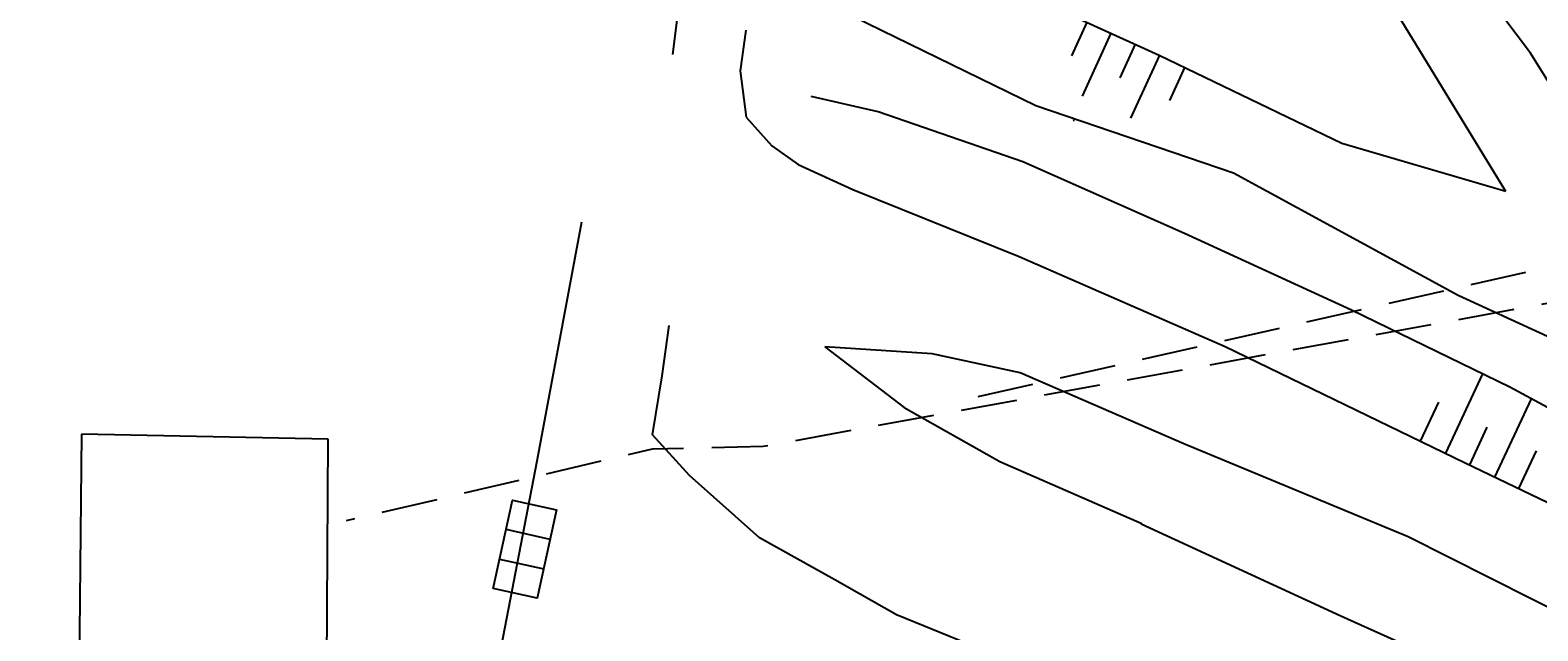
# Model space of a CAD drawing. Extents: x 447882 to 448688, y 437766 to 439043.
# Tile 5 of 121: x 448331 to 448385, y 437903 to 437924. Entities that reach past the tile are written whole.
import ezdxf

# ---------------------------------------------------------------- set-up
doc = ezdxf.new("R2010")
doc.units = 0
doc.header["$LTSCALE"] = 2
doc.header["$MEASUREMENT"] = 0
doc.linetypes.add('AUSGEZOGEN', pattern=[0])
doc.linetypes.add('GESTRICH-X2', pattern=[1.5, 1, -0.5])
doc.layers.get('0').update_dxf_attribs({"linetype": 'AUSGEZOGEN'})
for name, color, linetype in [('DB-Bestand', 8, 'CONTINUOUS'), ('FBRTOP', 250, 'AUSGEZOGEN'), ('STROMLTG', 4, 'AUSGEZOGEN')]:
    doc.layers.add(name, color=color, linetype=linetype)
doc.styles.add('ROMANS', font='romans.shx', dxfattribs={"width": 0.8})

# ---------------------------------------------------------------- blocks, each defined once
blk = doc.blocks.new('PRIM_AC1_87')
at = {"layer": 'DB-Bestand', "color": 253, "linetype": 'Continuous'}
for points in [[(55.694, 320.667), (56.432, 319.575)], [(54.868, 320.109), (56.247, 318.067)], [(54.083, 319.579), (54.821, 318.487)], [(53.299, 319.049), (54.678, 317.007)], [(52.514, 318.519), (53.252, 317.427)]]:
    blk.add_lwpolyline(points, dxfattribs=at)
blk = doc.blocks.new('PRIM_AJ7_147')
at = {"layer": 'DB-Bestand', "color": 253, "linetype": 'Continuous'}
for points in [[(58.669, 289.971), (56.352, 292.199), (57.466, 293.357), (59.783, 291.129), (58.669, 289.971)], [(58.239, 292.615), (57.124, 291.456)], [(57.897, 290.714), (59.011, 291.872)]]:
    blk.add_lwpolyline(points, dxfattribs=at)

msp = doc.modelspace()

# ---------------------------------------------------------------- linework, layer by layer
at = {"layer": 'DB-Bestand', "linetype": 'Continuous'}
for p, q in [((448384.677, 437923.673), (448379.797, 437930.164)), ((448354.142, 437923.626), (448354.619, 437927.346)), ((448383.8, 437918.75), (448378.287, 437927.779)), ((448371.458, 437923.598), (448365.161, 437926.461)), ((448359.581, 437925.469), (448367.072, 437921.813)), ((448356.74, 437924.493), (448356.543, 437923.049)), ((448377.968, 437920.463), (448371.458, 437923.598)), ((448388.097, 437918.194), (448384.677, 437923.673)), ((448356.543, 437923.049), (448356.755, 437921.393)), ((448361.452, 437921.586), (448359.076, 437922.131)), ((448366.603, 437919.809), (448361.452, 437921.586)), ((448367.072, 437921.813), (448374.104, 437919.412)), ((448356.755, 437921.393), (448357.668, 437920.374)), ((448357.668, 437920.374), (448358.609, 437919.712)), ((448383.8, 437918.75), (448377.968, 437920.463)), ((448358.609, 437919.712), (448360.55, 437918.824)), ((448372.36, 437917.256), (448366.603, 437919.809)), ((448374.104, 437919.412), (448382.102, 437915.056)), ((448360.55, 437918.824), (448366.478, 437916.438)), ((448350.898, 437917.663), (448349.31, 437909.151)), ((448378.304, 437914.525), (448372.36, 437917.256)), ((448366.478, 437916.438), (448373.806, 437913.239)), ((448382.102, 437915.056), (448388, 437912.363)), ((448383.947, 437911.789), (448378.304, 437914.525)), ((448353.766, 437912.19), (448354.016, 437913.981)), ((448363.379, 437912.972), (448359.556, 437913.217)), ((448359.556, 437913.217), (448362.38, 437911.065)), ((448366.51, 437912.294), (448363.379, 437912.972)), ((448373.806, 437913.239), (448382.359, 437909.096)), ((448353.423, 437910.091), (448353.766, 437912.19)), ((448372.344, 437909.765), (448366.51, 437912.294)), ((448381.664, 437909.433), (448382.983, 437912.256)), ((448389.147, 437908.976), (448383.947, 437911.789)), ((448380.767, 437909.867), (448381.412, 437911.247)), ((448383.414, 437908.588), (448384.716, 437911.373)), ((448362.38, 437911.065), (448365.791, 437909.135)), ((448382.517, 437909.02), (448383.142, 437910.358)), ((448333.092, 437910.108), (448332.931, 437892.919)), ((448341.88, 437909.934), (448333.092, 437910.108)), ((448333.092, 437910.108), (448333.092, 437910.108)), ((448341.772, 437892.794), (448341.88, 437909.934)), ((448354.744, 437908.639), (448353.423, 437910.091)), ((448380.322, 437906.455), (448372.344, 437909.765)), ((448349.31, 437909.151), (448347.784, 437901.288)), ((448365.791, 437909.135), (448370.847, 437906.929)), ((448382.359, 437909.096), (448391.68, 437904.607)), ((448384.267, 437908.177), (448384.893, 437909.516)), ((448357.237, 437906.425), (448354.744, 437908.639)), ((448359.919, 437904.934), (448357.237, 437906.425)), ((448370.816, 437906.922), (448377.934, 437903.646)), ((448389.461, 437901.846), (448380.322, 437906.455)), ((448362.114, 437903.685), (448359.919, 437904.934)), ((448364.614, 437902.657), (448362.114, 437903.685)), ((448377.934, 437903.646), (448388.054, 437899.104))]:
    msp.add_line(p, q, dxfattribs=at)
at = {"layer": 'FBRTOP'}
msp.add_lwpolyline([(448131.684, 438991.32, -0.000001), (448134.983, 438970.589, -0.000001), (448138.911, 438945.9, 0.000002), (448142.84, 438921.21, 0.000007)], format="xyb", dxfattribs=at)
at = {"layer": 'FBRTOP', "const_width": 0.5}
msp.add_lwpolyline([(448117.312, 438986.185, -0.000001), (448120.169, 438968.232, -0.000001), (448124.098, 438943.543, 0.000002), (448128.026, 438918.853, 0.000007)], format="xyb", dxfattribs=at)
at = {"layer": 'STROMLTG', "linetype": 'GESTRICH-X2', "flags": 128}
for points in [[(448357.225, 438327.234), (448357.811, 438316.598), (448364.573, 438303.524), (448399.555, 438247.756), (448413.531, 438227.377), (448434.977, 438190.986), (448441.21, 438177.37), (448445.769, 438155.079), (448468.714, 438116.122), (448495.687, 438071.196), (448508.333, 438048.445), (448509.986, 438042.32), (448517.404, 438016.219), (448517.64, 438013.388), (448513.958, 437997.68), (448503.316, 437957.684), (448496.833, 437934.428), (448486.937, 437933.062), (448410.081, 437919.056), (448385.519, 437914.809), (448357.362, 437909.671), (448353.415, 437909.581), (448342.515, 437907.026)], [(448365.017, 437911.454), (448405.421, 437920.628), (448410.01, 437919.431)]]:
    msp.add_lwpolyline(points, dxfattribs=at)

# ---------------------------------------------------------------- block references
at = {"linetype": 'Continuous', "rotation": 301.4796983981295}
for name in ['PRIM_AC1_87', 'PRIM_AJ7_147']:
    msp.add_blockref(name, (448069.818, 437803.234), dxfattribs=at)

# ---------------------------------------------------------------- texts
at = {"layer": 'DB-Bestand', "linetype": 'Continuous', "style": 'ROMANS', "oblique": 360, "width": 0.9}
msp.add_text('390.50', height=0.01, rotation=301.4797, dxfattribs=at).set_placement((448368.405, 437921.299))

doc.saveas('drawing.dxf')
